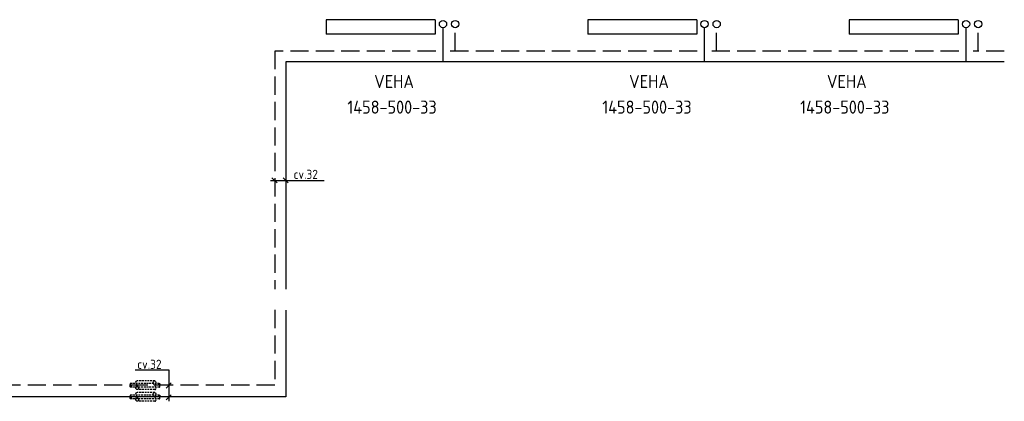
# Model space of a CAD drawing. Header units: millimetres. Extents: x -66973 to 4776, y 7615 to 52542.
# Tile 4 of 8: x -50062 to -36509, y 45474 to 50724. Entities that reach past the tile are written whole.
import ezdxf

# ---------------------------------------------------------------- set-up
doc = ezdxf.new("R2010")
doc.units = ezdxf.units.MM
doc.header["$LTSCALE"] = 50
for name, pattern in [('2322107', [2000, 1000, 1000]), ('2322108', [7, 5, -2]), ('DASHED', [0.75, 0.5, -0.25]), ('WARMWATER', [10.8, 4.8, -1.2, 1.2, -1.2, 1.2, -1.2])]:
    doc.linetypes.add(name, pattern=pattern)
for name, color, linetype in [('60-CV', 3, 'Continuous'), ('60-TXT', 1, 'Continuous'), ('SYM-W', 7, 'Continuous'), ('WL5320--_WW', 2, 'WARMWATER'), ('WL561---_AANVOER', 10, 'Continuous'), ('WL561---_RETOUR', 10, 'Continuous')]:
    doc.layers.add(name, color=color, linetype=linetype)
doc.styles.add('ISO', font='ISO.SHX')

# ---------------------------------------------------------------- blocks, each defined once
blk = doc.blocks.new('W6-01')
at = {"layer": 'SYM-W', "color": 2}
for p, q in [((-7.5, 2), (7.5, 2)), ((-7.5, 0), (-7.5, 2)), ((7.5, 0), (7.5, 2)), ((-7.5, 0), (7.5, 0))]:
    blk.add_line(p, q, dxfattribs=at)

msp = doc.modelspace()

# ---------------------------------------------------------------- linework, layer by layer
at = {"layer": '60-CV', "color": 7}
for p, q in [((-46589, 48549), (-46519, 48478)), ((-46436, 48549), (-46366, 48478)), ((-45869, 48509), (-46608, 48509)), ((-48474, 45905), (-48009, 45905)), ((-48009, 45905), (-48009, 45476)), ((-48048, 45656), (-47978, 45726)), ((-48048, 45494), (-47978, 45564))]:
    msp.add_line(p, q, dxfattribs=at)
at = {"layer": '60-CV', "color": 1, "linetype": 'DASHED'}
for p, q in [((-48140, 45719), (-48535, 45719)), ((-48204, 45754), (-48445, 45754)), ((-48140, 45669), (-48535, 45669)), ((-48140, 45559), (-48535, 45559)), ((-48204, 45634), (-48445, 45634)), ((-48204, 45594), (-48445, 45594)), ((-48140, 45509), (-48535, 45509)), ((-48204, 45474), (-48445, 45474))]:
    msp.add_line(p, q, dxfattribs=at)
at = {"layer": '60-CV', "color": 1}
for points in [[(-48535, 45719, 0.263278), (-48542, 45715, 0.273688), (-48542, 45706, 0.002128), (-48540, 45702, 0.001216), (-48535, 45694, 0.002865), (-48530, 45687, -0.004024), (-48527, 45682, -0.272805), (-48527, 45673, -0.266496), (-48535, 45669, -0.266496), (-48539, 45671, -0.126852), (-48542, 45682, -0.14347), (-48540, 45688, -0.133033), (-48535, 45694)], [(-48445, 45754, 0.263278), (-48463, 45744, 0.273688), (-48463, 45724, 0.002128), (-48456, 45713, 0.001216), (-48445, 45694, 0.002865), (-48435, 45677, -0.004024), (-48427, 45664, -0.272805), (-48427, 45644, -0.266496), (-48445, 45634, -0.266496), (-48456, 45640, -0.126852), (-48463, 45664, -0.14347), (-48458, 45681, -0.133033), (-48445, 45694)], [(-48204, 45634, 0.263278), (-48187, 45644, 0.273688), (-48186, 45664, 0.002128), (-48193, 45675, 0.001216), (-48204, 45694, 0.002865), (-48215, 45711, -0.004024), (-48222, 45723, -0.272805), (-48222, 45744, -0.266496), (-48204, 45754, -0.266496), (-48193, 45748, -0.126852), (-48187, 45723, -0.14347), (-48191, 45707, -0.133033), (-48204, 45694)], [(-48140, 45669, 0.263278), (-48132, 45673, 0.273688), (-48132, 45681, 0.002128), (-48135, 45686, 0.001216), (-48140, 45694, 0.002865), (-48144, 45701, -0.004024), (-48147, 45706, -0.272805), (-48147, 45715, -0.266496), (-48140, 45719, -0.266496), (-48135, 45716, -0.126852), (-48132, 45706, -0.14347), (-48134, 45699, -0.133033), (-48140, 45694)], [(-48535, 45559, 0.263278), (-48542, 45555, 0.273688), (-48542, 45546, 0.002128), (-48540, 45542, 0.001216), (-48535, 45534, 0.002865), (-48530, 45527, -0.004024), (-48527, 45522, -0.272805), (-48527, 45513, -0.266496), (-48535, 45509, -0.266496), (-48539, 45511, -0.126852), (-48542, 45522, -0.14347), (-48540, 45528, -0.133033), (-48535, 45534)], [(-48445, 45594, 0.263278), (-48463, 45584, 0.273688), (-48463, 45564, 0.002128), (-48456, 45553, 0.001216), (-48445, 45534, 0.002865), (-48435, 45517, -0.004024), (-48427, 45504, -0.272805), (-48427, 45484, -0.266496), (-48445, 45474, -0.266496), (-48456, 45480, -0.126852), (-48463, 45504, -0.14347), (-48458, 45521, -0.133033), (-48445, 45534)], [(-48204, 45474, 0.263278), (-48187, 45484, 0.273688), (-48186, 45504, 0.002128), (-48193, 45515, 0.001216), (-48204, 45534, 0.002865), (-48215, 45551, -0.004024), (-48222, 45563, -0.272805), (-48222, 45584, -0.266496), (-48204, 45594, -0.266496), (-48193, 45588, -0.126852), (-48187, 45563, -0.14347), (-48191, 45547, -0.133033), (-48204, 45534)], [(-48140, 45509, 0.263278), (-48132, 45513, 0.273688), (-48132, 45521, 0.002128), (-48135, 45526, 0.001216), (-48140, 45534, 0.002865), (-48144, 45541, -0.004024), (-48147, 45546, -0.272805), (-48147, 45555, -0.266496), (-48140, 45559, -0.266496), (-48135, 45556, -0.126852), (-48132, 45546, -0.14347), (-48134, 45539, -0.133033), (-48140, 45534)]]:
    msp.add_lwpolyline(points, format="xyb", dxfattribs=at)
at = {"layer": 'WL5320--_WW', "color": 1, "linetype": 'Continuous'}
for centre in [(-44068, 50664), (-40468, 50664), (-36868, 50664)]:
    msp.add_circle(centre, 50, dxfattribs=at)
at = {"layer": 'WL561---_AANVOER', "linetype": '2322107'}
for p, q in [((-44235, 50142), (-44235, 50614)), ((-40635, 50142), (-40635, 50614)), ((-37035, 50142), (-37035, 50614)), ((-36509, 50142), (-46400, 50142)), ((-46400, 50142), (-46400, 47018)), ((-46400, 46729), (-46400, 45534)), ((-46400, 45534), (-54522, 45534))]:
    msp.add_line(p, q, dxfattribs=at)
for centre in [(-44235, 50664), (-40635, 50664), (-37035, 50664)]:
    msp.add_circle(centre, 50, dxfattribs=at)
at = {"layer": 'WL561---_RETOUR', "linetype": '2322108'}
for p, q in [((-44068, 50292), (-44068, 50614)), ((-40468, 50292), (-40468, 50614)), ((-36868, 50292), (-36868, 50614)), ((-44335, 50292), (-46550, 50292)), ((-46550, 50292), (-46550, 47016)), ((-40735, 50292), (-44135, 50292)), ((-37135, 50292), (-40535, 50292)), ((-36509, 50292), (-36935, 50292)), ((-46550, 46730), (-46550, 45694)), ((-46550, 45694), (-54537, 45694))]:
    msp.add_line(p, q, dxfattribs=at)

# ---------------------------------------------------------------- block references
at = {"layer": 'WL5320--_WW', "xscale": 100, "yscale": 100, "zscale": 100, "rotation": 180}
for p in [(-45093, 50724), (-41493, 50724), (-37893, 50724)]:
    msp.add_blockref('W6-01', p, dxfattribs=at)

# ---------------------------------------------------------------- texts
at = {"layer": '60-CV', "color": 7, "style": 'ISO'}
for p in [(-46292, 48533), (-48444, 45920)]:
    msp.add_text('cv.32', height=126, dxfattribs=at).set_placement(p)
at = {"layer": '60-TXT', "style": 'ISO'}
for p in [(-45551, 49431), (-42042, 49431), (-39319, 49431)]:
    msp.add_text('1458-500-33', height=180, dxfattribs=at).set_placement(p)
at = {"layer": 'WL5320--_WW', "color": 1, "style": 'ISO'}
for p in [(-45182, 49783), (-41673, 49783), (-38950, 49783)]:
    msp.add_text('VEHA', height=180, dxfattribs=at).set_placement(p)

doc.saveas('drawing.dxf')
